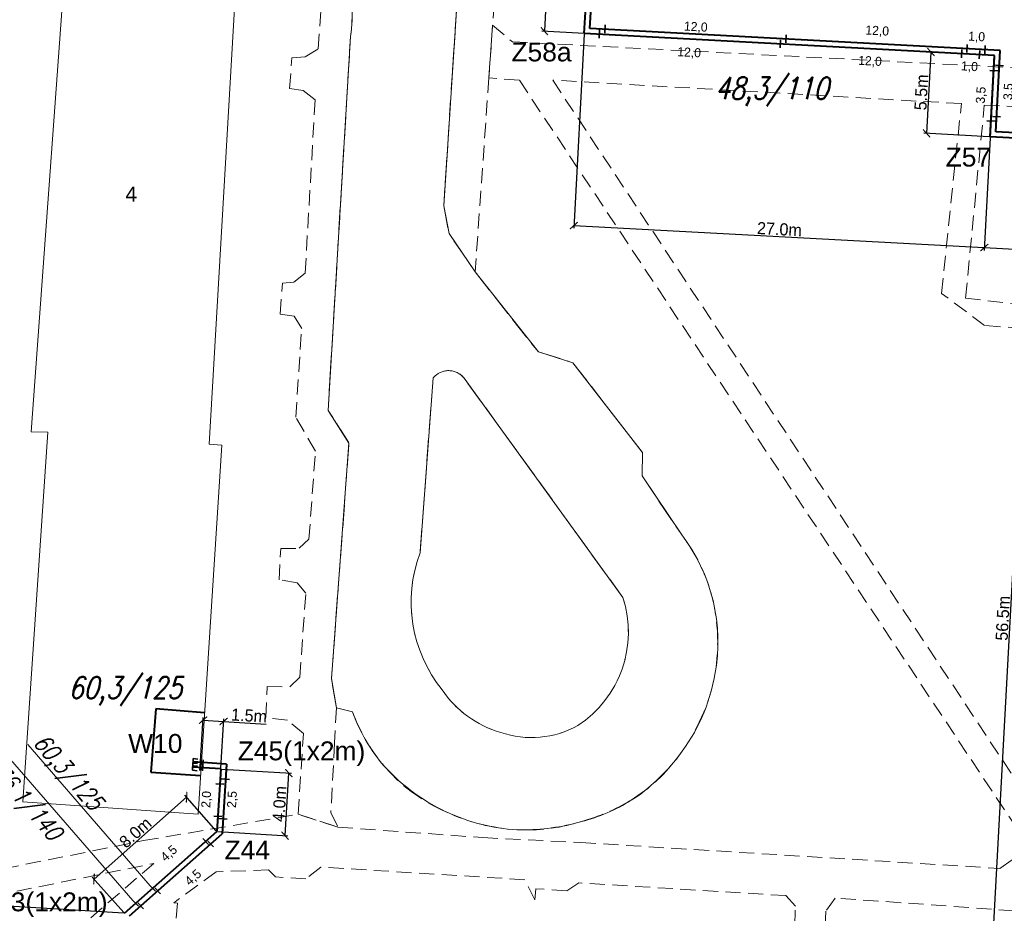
# Model space of a CAD drawing. Extents: x 6567519 to 6569315, y 5583523 to 5585607.
# Tile 29 of 67: x 6568405 to 6568470, y 5584126 to 5584185. Entities that reach past the tile are written whole.
import ezdxf
from ezdxf.enums import TextEntityAlignment as Align

# ---------------------------------------------------------------- set-up
doc = ezdxf.new("R2010")
doc.units = 0
doc.header["$PDSIZE"] = 0.75
for name, pattern in [('GAK', [3.5, 2, -0.7, 0.1, -0.7]), ('PRZER2-1', [3, 2, -1]), ('PRZER3-1', [4, 3, -1])]:
    doc.linetypes.add(name, pattern=pattern)
doc.layers.get('0').update_dxf_attribs({"linetype": 'CONTINUOUS', "lineweight": 13})
doc.layers.get('Defpoints').update_dxf_attribs({"linetype": 'CONTINUOUS'})
for name, color, linetype, lineweight in [('alarm', 51, 'CONTINUOUS', 50), ('GEPADR_O', 7, 'CONTINUOUS', 18), ('GESBZO', 7, 'CONTINUOUS', 50), ('GSLKRW', 7, 'CONTINUOUS', 25), ('GSSKOA', 7, 'PRZER3-1', 18), ('GSSKOD', 7, 'PRZER2-1', 18), ('siec', 7, 'GAK', 70)]:
    doc.layers.add(name, color=color, linetype=linetype, lineweight=lineweight)
doc.styles.add('GEO-INFO', font='arial.ttf')
doc.styles.add('UZBROJENIE', font='SIMPLEX.shx', dxfattribs={"width": 0.8, "oblique": 15.00003, "height": 0.9})
doc.dimstyles.new('Kopia Standard', dxfattribs={"dimtxt": 0.6, "dimasz": 0.5, "dimexe": 0.18, "dimexo": 0.0625, "dimgap": 0.09, "dimtad": 1, "dimdec": 1, "dimrnd": 0.5, "dimzin": 0, "dimtxsty": 'Standard', "dimblk": 'ARCHTICK', "dimcen": 0.09, "dimse1": 1, "dimse2": 1, "dimsd1": 1, "dimsd2": 1, "dimadec": 0, "dimazin": 0, "dimtfac": 1, "dimtdec": 1, "dimtofl": 0, "dimtmove": 0, "dimatfit": 3, "dimfxl": 0, "dimtolj": 1, "dimtzin": 0, "dimarcsym": 0})
doc.dimstyles.new('Kopii (2) z Standard', dxfattribs={"dimtxt": 0.8, "dimasz": 0.5, "dimexe": 0.18, "dimexo": 0.0625, "dimgap": 0.09, "dimtad": 1, "dimdec": 1, "dimrnd": 0.5, "dimzin": 0, "dimdsep": 46, "dimtxsty": 'Standard', "dimblk": 'ARCHTICK', "dimcen": 0.09, "dimadec": 0, "dimazin": 0, "dimtfac": 1, "dimtdec": 1, "dimtofl": 0, "dimtmove": 0, "dimatfit": 3, "dimfxl": 0, "dimtolj": 1, "dimtzin": 0, "dimarcsym": 0})

# ---------------------------------------------------------------- blocks, each defined once
blk = doc.blocks.new('_ArchTick')
at = {"color": 0, "linetype": 'ByBlock', "const_width": 0.15}
blk.add_lwpolyline([(-0.5, -0.5), (0.5, 0.5)], dxfattribs=at)
blk = doc.blocks.new('*D90')
at = {"layer": 'Defpoints', "color": 0, "linetype": 'ByBlock', "lineweight": 20}
for p in [(6568400.333, 5584126.496), (6568411.625, 5584125.787), (6568411.492, 5584123.664)]:
    blk.add_point(p, dxfattribs=at)
at = {"layer": 'siec', "color": 0, "linetype": 'ByBlock', "lineweight": -2}
for p, q in [((6568400.333, 5584126.496), (6568400.517, 5584129.437)), ((6568411.563, 5584125.791), (6568400.153, 5584126.507)), ((6568400.199, 5584124.373), (6568400.333, 5584126.496)), ((6568411.429, 5584123.668), (6568400.02, 5584124.384))]:
    blk.add_line(p, q, dxfattribs=at)
at = {"layer": 'siec', "color": 0, "linetype": 'ByBlock', "lineweight": -2, "xscale": 0.5, "yscale": 0.5, "zscale": 0.5}
for p, rotation in [((6568400.333, 5584126.496), 86.40608247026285), ((6568400.199, 5584124.373), 266.4060824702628)]:
    blk.add_blockref('_ArchTick', p, dxfattribs=dict(at, rotation=rotation))
at = {"layer": 'siec', "color": 0, "linetype": 'ByBlock', "lineweight": 20, "insert": (6568399.952, 5584128.247), "char_height": 0.8, "attachment_point": 5, "rotation": 86.40608}
blk.add_mtext('\\A1;2.0m', dxfattribs=at)
blk = doc.blocks.new('*D91')
at = {"layer": 'Defpoints', "color": 0, "linetype": 'ByBlock', "lineweight": 20}
for p in [(6568415.746, 5584133.476), (6568417.753, 5584131.208), (6568411.625, 5584125.787)]:
    blk.add_point(p, dxfattribs=at)
at = {"layer": 'siec', "color": 0, "linetype": 'ByBlock', "lineweight": -2}
for p, q in [((6568409.618, 5584128.055), (6568415.746, 5584133.476)), ((6568417.711, 5584131.255), (6568415.627, 5584133.611)), ((6568411.584, 5584125.833), (6568409.499, 5584128.19))]:
    blk.add_line(p, q, dxfattribs=at)
at = {"layer": 'siec', "color": 0, "linetype": 'ByBlock', "lineweight": -2, "xscale": 0.5, "yscale": 0.5, "zscale": 0.5}
for p, rotation in [((6568415.746, 5584133.476), 41.49907551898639), ((6568409.618, 5584128.055), 221.4990755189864)]:
    blk.add_blockref('_ArchTick', p, dxfattribs=dict(at, rotation=rotation))
at = {"layer": 'siec', "color": 0, "linetype": 'ByBlock', "lineweight": 20, "insert": (6568412.357, 5584131.132), "char_height": 0.8, "attachment_point": 5, "rotation": 41.49908}
blk.add_mtext('\\A1;8.0m', dxfattribs=at)
blk = doc.blocks.new('*D92')
at = {"layer": 'Defpoints', "color": 0, "linetype": 'ByBlock', "lineweight": 20}
for p in [(6568418.005, 5584135.342), (6568422.508, 5584135.068), (6568417.753, 5584131.208)]:
    blk.add_point(p, dxfattribs=at)
at = {"layer": 'siec', "color": 0, "linetype": 'ByBlock', "lineweight": -2}
for p, q in [((6568418.067, 5584135.338), (6568422.687, 5584135.057)), ((6568422.256, 5584130.933), (6568422.508, 5584135.068)), ((6568417.815, 5584131.204), (6568422.436, 5584130.922))]:
    blk.add_line(p, q, dxfattribs=at)
at = {"layer": 'siec', "color": 0, "linetype": 'ByBlock', "lineweight": -2, "xscale": 0.5, "yscale": 0.5, "zscale": 0.5}
for p, rotation in [((6568422.508, 5584135.068), 86.51349711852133), ((6568422.256, 5584130.933), 266.5134971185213)]:
    blk.add_blockref('_ArchTick', p, dxfattribs=dict(at, rotation=rotation))
at = {"layer": 'siec', "color": 0, "linetype": 'ByBlock', "lineweight": 20, "insert": (6568421.893, 5584133.03), "char_height": 0.8, "attachment_point": 5, "rotation": 86.5135}
blk.add_mtext('\\A1;4.0m', dxfattribs=at)
blk = doc.blocks.new('*D93')
at = {"layer": 'Defpoints', "color": 0, "linetype": 'ByBlock', "lineweight": 20}
for p in [(6568418.196, 5584138.49), (6568416.641, 5584135.425), (6568418.005, 5584135.342)]:
    blk.add_point(p, dxfattribs=at)
at = {"layer": 'siec', "color": 0, "linetype": 'ByBlock', "lineweight": -2}
for p, q in [((6568416.645, 5584135.488), (6568416.844, 5584138.753)), ((6568416.833, 5584138.574), (6568418.196, 5584138.49)), ((6568418.008, 5584135.405), (6568418.207, 5584138.67)), ((6568418.196, 5584138.49), (6568421.004, 5584138.319))]:
    blk.add_line(p, q, dxfattribs=at)
at = {"layer": 'siec', "color": 0, "linetype": 'ByBlock', "lineweight": -2, "xscale": 0.5, "yscale": 0.5, "zscale": 0.5}
for p, rotation in [((6568416.833, 5584138.574), 176.5134971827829), ((6568418.196, 5584138.49), 356.5134971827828)]:
    blk.add_blockref('_ArchTick', p, dxfattribs=dict(at, rotation=rotation))
at = {"layer": 'siec', "color": 0, "linetype": 'ByBlock', "lineweight": 20, "insert": (6568419.88, 5584138.879), "char_height": 0.8, "attachment_point": 5, "rotation": 356.5135}
blk.add_mtext('\\A1;1.5m', dxfattribs=at)
blk = doc.blocks.new('*D308')
at = {"layer": 'Defpoints', "color": 0, "linetype": 'ByBlock', "lineweight": 20}
for p in [(6568417.004, 5584130.545), (6568413.141, 5584127.846), (6568413.497, 5584127.443)]:
    blk.add_point(p, dxfattribs=at)
at = {"layer": 'siec', "color": 0, "linetype": 'ByBlock', "lineweight": 20, "insert": (6568414.603, 5584129.726), "char_height": 0.6, "attachment_point": 5, "rotation": 41.49908}
blk.add_mtext('\\A1;4,5', dxfattribs=at)
blk = doc.blocks.new('*D309')
at = {"layer": 'Defpoints', "color": 0, "linetype": 'ByBlock', "lineweight": 20}
for p in [(6568417.344, 5584130.379), (6568418.252, 5584129.353), (6568413.833, 5584127.272)]:
    blk.add_point(p, dxfattribs=at)
at = {"layer": 'siec', "color": 0, "linetype": 'ByBlock', "lineweight": 20, "insert": (6568416.205, 5584128.129), "char_height": 0.6, "attachment_point": 5, "rotation": 41.49908}
blk.add_mtext('\\A1;4,5', dxfattribs=at)
blk = doc.blocks.new('*D310')
at = {"layer": 'Defpoints', "color": 0, "linetype": 'ByBlock', "lineweight": 20}
for p in [(6568417.944, 5584134.344), (6568417.469, 5584132.227), (6568417.813, 5584132.206)]:
    blk.add_point(p, dxfattribs=at)
at = {"layer": 'siec', "color": 0, "linetype": 'ByBlock', "lineweight": 20, "insert": (6568417.094, 5584133.323), "char_height": 0.6, "attachment_point": 5, "rotation": 86.5135}
blk.add_mtext('\\A1;2,0', dxfattribs=at)
blk = doc.blocks.new('*D311')
at = {"layer": 'Defpoints', "color": 0, "linetype": 'ByBlock', "lineweight": 20}
for p in [(6568418.314, 5584134.672), (6568418.154, 5584132.04), (6568419.159, 5584131.979)]:
    blk.add_point(p, dxfattribs=at)
at = {"layer": 'siec', "color": 0, "linetype": 'ByBlock', "lineweight": 20, "insert": (6568418.8, 5584133.322), "char_height": 0.6, "attachment_point": 5, "rotation": 86.5135}
blk.add_mtext('\\A1;2,5', dxfattribs=at)
blk = doc.blocks.new('*D454')
at = {"layer": 'Defpoints', "color": 0, "linetype": 'ByBlock', "lineweight": 20}
for p in [(6568471.771, 5584173.585), (6568482.546, 5584173.004), (6568479.494, 5584116.424)]:
    blk.add_point(p, dxfattribs=at)
at = {"layer": 'siec', "color": 0, "linetype": 'ByBlock', "lineweight": -2}
for p, q in [((6568468.719, 5584117.005), (6568471.771, 5584173.585)), ((6568482.484, 5584173.007), (6568471.591, 5584173.595)), ((6568479.432, 5584116.427), (6568468.539, 5584117.015))]:
    blk.add_line(p, q, dxfattribs=at)
at = {"layer": 'siec', "color": 0, "linetype": 'ByBlock', "lineweight": -2, "xscale": 0.5, "yscale": 0.5, "zscale": 0.5}
for p, rotation in [((6568471.771, 5584173.585), 86.91243346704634), ((6568468.719, 5584117.005), 266.9124334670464)]:
    blk.add_blockref('_ArchTick', p, dxfattribs=dict(at, rotation=rotation))
at = {"layer": 'siec', "color": 0, "linetype": 'ByBlock', "lineweight": 20, "insert": (6568469.755, 5584145.322), "char_height": 0.8, "attachment_point": 5, "rotation": 86.91243}
blk.add_mtext('\\A1;56.5m', dxfattribs=at)
blk = doc.blocks.new('*D455')
at = {"layer": 'Defpoints', "color": 0, "linetype": 'ByBlock', "lineweight": 20}
for p in [(6568442.557, 5584192.33), (6568439.421, 5584184.184), (6568442.11, 5584184.039)]:
    blk.add_point(p, dxfattribs=at)
at = {"layer": 'siec', "color": 0, "linetype": 'ByBlock', "lineweight": -2}
for p, q in [((6568439.868, 5584192.475), (6568439.421, 5584184.184)), ((6568442.495, 5584192.333), (6568439.688, 5584192.485)), ((6568442.048, 5584184.042), (6568439.241, 5584184.194))]:
    blk.add_line(p, q, dxfattribs=at)
at = {"layer": 'siec', "color": 0, "linetype": 'ByBlock', "lineweight": -2, "xscale": 0.5, "yscale": 0.5, "zscale": 0.5}
for p, rotation in [((6568439.868, 5584192.475), 86.91242658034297), ((6568439.421, 5584184.184), 266.9124265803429)]:
    blk.add_blockref('_ArchTick', p, dxfattribs=dict(at, rotation=rotation))
at = {"layer": 'siec', "color": 0, "linetype": 'ByBlock', "lineweight": 20, "insert": (6568439.155, 5584188.356), "char_height": 0.8, "attachment_point": 5, "rotation": 86.91243}
blk.add_mtext('\\A1;8.5m', dxfattribs=at)
blk = doc.blocks.new('*D456')
at = {"layer": 'Defpoints', "color": 0, "linetype": 'ByBlock', "lineweight": 20}
for p in [(6568442.06, 5584184.042), (6568469.209, 5584182.577), (6568468.523, 5584169.856)]:
    blk.add_point(p, dxfattribs=at)
at = {"layer": 'siec', "color": 0, "linetype": 'ByBlock', "lineweight": -2}
for p, q in [((6568442.057, 5584183.979), (6568441.364, 5584171.141)), ((6568469.206, 5584182.515), (6568468.513, 5584169.676)), ((6568441.374, 5584171.32), (6568468.523, 5584169.856))]:
    blk.add_line(p, q, dxfattribs=at)
at = {"layer": 'siec', "color": 0, "linetype": 'ByBlock', "lineweight": -2, "xscale": 0.5, "yscale": 0.5, "zscale": 0.5}
for p, rotation in [((6568441.374, 5584171.32), 176.9124265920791), ((6568468.523, 5584169.856), 356.9124265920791)]:
    blk.add_blockref('_ArchTick', p, dxfattribs=dict(at, rotation=rotation))
at = {"layer": 'siec', "color": 0, "linetype": 'ByBlock', "lineweight": 20, "insert": (6568454.975, 5584171.077), "char_height": 0.8, "attachment_point": 5, "rotation": 356.91243}
blk.add_mtext('\\A1;27.0m', dxfattribs=at)
blk = doc.blocks.new('*D457')
at = {"layer": 'Defpoints', "color": 0, "linetype": 'ByBlock', "lineweight": 20}
for p in [(6568469.209, 5584182.577), (6568464.709, 5584177.42), (6568468.919, 5584177.193)]:
    blk.add_point(p, dxfattribs=at)
at = {"layer": 'siec', "color": 0, "linetype": 'ByBlock', "lineweight": -2}
for p, q in [((6568464.999, 5584182.804), (6568464.709, 5584177.42)), ((6568469.147, 5584182.581), (6568464.819, 5584182.814)), ((6568468.856, 5584177.196), (6568464.529, 5584177.43))]:
    blk.add_line(p, q, dxfattribs=at)
at = {"layer": 'siec', "color": 0, "linetype": 'ByBlock', "lineweight": -2, "xscale": 0.5, "yscale": 0.5, "zscale": 0.5}
for p, rotation in [((6568464.999, 5584182.804), 86.91243241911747), ((6568464.709, 5584177.42), 266.9124324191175)]:
    blk.add_blockref('_ArchTick', p, dxfattribs=dict(at, rotation=rotation))
at = {"layer": 'siec', "color": 0, "linetype": 'ByBlock', "lineweight": 20, "insert": (6568464.364, 5584180.138), "char_height": 0.8, "attachment_point": 5, "rotation": 86.91243}
blk.add_mtext('\\A1;5.5m', dxfattribs=at)
blk = doc.blocks.new('*D458')
at = {"layer": 'Defpoints', "color": 0, "linetype": 'ByBlock', "lineweight": 20}
for p in [(6568468.919, 5584177.193), (6568477.353, 5584176.738), (6568476.957, 5584169.401)]:
    blk.add_point(p, dxfattribs=at)
at = {"layer": 'siec', "color": 0, "linetype": 'ByBlock', "lineweight": -2}
for p, q in [((6568468.915, 5584177.13), (6568468.513, 5584169.676)), ((6568477.35, 5584176.675), (6568476.948, 5584169.221)), ((6568468.523, 5584169.856), (6568476.957, 5584169.401))]:
    blk.add_line(p, q, dxfattribs=at)
at = {"layer": 'siec', "color": 0, "linetype": 'ByBlock', "lineweight": -2, "xscale": 0.5, "yscale": 0.5, "zscale": 0.5}
for p, rotation in [((6568468.523, 5584169.856), 176.9124324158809), ((6568476.957, 5584169.401), 356.9124324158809)]:
    blk.add_blockref('_ArchTick', p, dxfattribs=dict(at, rotation=rotation))
at = {"layer": 'siec', "color": 0, "linetype": 'ByBlock', "lineweight": 20, "insert": (6568472.766, 5584170.118), "char_height": 0.8, "attachment_point": 5, "rotation": 356.91243}
blk.add_mtext('\\A1;8.5m', dxfattribs=at)
blk = doc.blocks.new('*D501')
at = {"layer": 'Defpoints', "color": 0, "linetype": 'ByBlock', "lineweight": 20}
for p in [(6568469.164, 5584181.578), (6568468.692, 5584178.256), (6568468.975, 5584178.24)]:
    blk.add_point(p, dxfattribs=at)
at = {"layer": 'siec', "color": 0, "linetype": 'ByBlock', "lineweight": 20, "insert": (6568468.347, 5584179.95), "char_height": 0.6, "attachment_point": 5, "rotation": 86.76129}
blk.add_mtext('\\A1;3,5', dxfattribs=at)
blk = doc.blocks.new('*D502')
at = {"layer": 'Defpoints', "color": 0, "linetype": 'ByBlock', "lineweight": 20}
for p in [(6568469.531, 5584181.91), (6568469.356, 5584178.524), (6568470.513, 5584178.464)]:
    blk.add_point(p, dxfattribs=at)
at = {"layer": 'siec', "color": 0, "linetype": 'ByBlock', "lineweight": 20, "insert": (6568470.161, 5584180.18), "char_height": 0.6, "attachment_point": 5, "rotation": 87.04393}
blk.add_mtext('\\A1;3,5', dxfattribs=at)
blk = doc.blocks.new('*D505')
at = {"layer": 'Defpoints', "color": 0, "linetype": 'ByBlock', "lineweight": 20}
for p in [(6568443.423, 5584184.32), (6568455.406, 5584183.682), (6568455.406, 5584183.674)]:
    blk.add_point(p, dxfattribs=at)
at = {"layer": 'siec', "color": 0, "linetype": 'ByBlock', "lineweight": 20, "insert": (6568449.438, 5584184.432), "char_height": 0.6, "attachment_point": 5, "rotation": 356.95169}
blk.add_mtext('\\A1;12,0', dxfattribs=at)
blk = doc.blocks.new('*D506')
at = {"layer": 'Defpoints', "color": 0, "linetype": 'ByBlock', "lineweight": 20}
for p in [(6568443.057, 5584183.996), (6568455.039, 5584183.35), (6568454.965, 5584181.974)]:
    blk.add_point(p, dxfattribs=at)
at = {"layer": 'siec', "color": 0, "linetype": 'ByBlock', "lineweight": 20, "insert": (6568448.998, 5584182.737), "char_height": 0.6, "attachment_point": 5, "rotation": 356.91243}
blk.add_mtext('\\A1;12,0', dxfattribs=at)
blk = doc.blocks.new('*D507')
at = {"layer": 'Defpoints', "color": 0, "linetype": 'ByBlock', "lineweight": 20}
for p in [(6568455.039, 5584183.342), (6568466.983, 5584182.697), (6568466.913, 5584181.404)]:
    blk.add_point(p, dxfattribs=at)
at = {"layer": 'siec', "color": 0, "linetype": 'ByBlock', "lineweight": 20, "insert": (6568460.965, 5584182.166), "char_height": 0.6, "attachment_point": 5, "rotation": 356.91243}
blk.add_mtext('\\A1;12,0', dxfattribs=at)
blk = doc.blocks.new('*D508')
at = {"layer": 'Defpoints', "color": 0, "linetype": 'ByBlock', "lineweight": 20}
for p in [(6568455.406, 5584183.674), (6568467.409, 5584183.41), (6568467.388, 5584183.027)]:
    blk.add_point(p, dxfattribs=at)
at = {"layer": 'siec', "color": 0, "linetype": 'ByBlock', "lineweight": 20, "insert": (6568461.442, 5584184.173), "char_height": 0.6, "attachment_point": 5, "rotation": 356.91243}
blk.add_mtext('\\A1;12,0', dxfattribs=at)
blk = doc.blocks.new('*D509')
at = {"layer": 'Defpoints', "color": 0, "linetype": 'ByBlock', "lineweight": 20}
for p in [(6568468.593, 5584183.312), (6568467.389, 5584183.036), (6568468.578, 5584182.98)]:
    blk.add_point(p, dxfattribs=at)
at = {"layer": 'siec', "color": 0, "linetype": 'ByBlock', "lineweight": 20, "insert": (6568468.019, 5584183.779), "char_height": 0.6, "attachment_point": 5, "rotation": 357.3376}
blk.add_mtext('\\A1;1,0', dxfattribs=at)
blk = doc.blocks.new('*D510')
at = {"layer": 'Defpoints', "color": 0, "linetype": 'ByBlock', "lineweight": 20}
for p in [(6568466.983, 5584182.697), (6568468.21, 5584182.624), (6568468.133, 5584181.332)]:
    blk.add_point(p, dxfattribs=at)
at = {"layer": 'siec', "color": 0, "linetype": 'ByBlock', "lineweight": 20, "insert": (6568467.546, 5584181.808), "char_height": 0.6, "attachment_point": 5, "rotation": 356.60201}
blk.add_mtext('\\A1;1,0', dxfattribs=at)

msp = doc.modelspace()

# ---------------------------------------------------------------- linework, layer by layer
at = {"layer": 'GESBZO', "color": 7, "linetype": 'Continuous', "lineweight": 20, "elevation": 10.18}
msp.add_lwpolyline([(6568408.12, 5584194.31), (6568419.37, 5584193.7), (6568417.24, 5584156.85), (6568418.07, 5584156.78), (6568416.51, 5584132.35), (6568404.91, 5584133.16), (6568406.56, 5584157.63), (6568405.46, 5584157.66)], close=True, dxfattribs=at)
at = {"layer": 'GSLKRW', "color": 7, "linetype": 'Continuous', "lineweight": 20, "elevation": 10.18}
msp.add_lwpolyline([(6568424.96, 5584190.79, -0.195556), (6568426.59, 5584183.83), (6568425.11, 5584159.08), (6568426.49, 5584156.92), (6568425.33, 5584141.34), (6568425.66, 5584139.39), (6568426.73, 5584139.13, 0.09173), (6568428.82, 5584135.53, 0.106541), (6568433.22, 5584132.37, 0.098422), (6568437.89, 5584131.31, 0.070894), (6568441.87, 5584131.86, 0.078474), (6568445.16, 5584133.27, 0.085336), (6568448.32, 5584136.22, 0.121808), (6568450.7, 5584141.59, 0.214307), (6568448.46, 5584150.9), (6568445.89, 5584154.74), (6568445.91, 5584156.29), (6568441.31, 5584162.24), (6568439.02, 5584162.95), (6568434.84, 5584168.25), (6568433.11, 5584170.79), (6568432.76, 5584172.63), (6568435.31, 5584211.76)], format="xyb", dxfattribs=at)
msp.add_lwpolyline([(6568432.06, 5584161.23), (6568431.19, 5584149.65, 0.26522), (6568432.65, 5584140.59, 0.17554), (6568436.53, 5584137.76, 0.212533), (6568441.64, 5584138.22, 0.337173), (6568444.62, 5584146.69), (6568434.11, 5584161.22, 0.476215)], format="xyb", close=True, dxfattribs=at)
at = {"layer": 'GSSKOA', "color": 7, "linetype": 'PRZER3-1', "lineweight": 20, "ltscale": 0.5, "elevation": 10.18}
msp.add_lwpolyline([(6568435.31, 5584211.76), (6568432.76, 5584172.63), (6568433.11, 5584170.79), (6568434.84, 5584168.25), (6568439.02, 5584162.95), (6568441.31, 5584162.24), (6568445.91, 5584156.29), (6568445.89, 5584154.74), (6568448.46, 5584150.9, -0.087671), (6568450.35, 5584147.3, -0.118543), (6568450.7, 5584141.59, -0.116679), (6568448.32, 5584136.22, -0.095046), (6568445.16, 5584133.27, -0.063093), (6568441.87, 5584131.86, -0.082339), (6568437.89, 5584131.31, -0.093947), (6568433.22, 5584132.37, -0.214174), (6568426.73, 5584139.13), (6568425.66, 5584139.39), (6568425.33, 5584141.34), (6568426.49, 5584156.92), (6568425.11, 5584159.08), (6568426.59, 5584183.83, 0.112876), (6568426.3, 5584188.05, 0.117674)], format="xyb", dxfattribs=at)
msp.add_lwpolyline([(6568432.06, 5584161.23), (6568431.19, 5584149.65, 0.26522), (6568432.65, 5584140.59, 0.17554), (6568436.53, 5584137.76, 0.212533), (6568441.64, 5584138.22, 0.337173), (6568444.62, 5584146.69), (6568434.11, 5584161.22, 0.476215)], format="xyb", close=True, dxfattribs=at)
at = {"layer": 'GSSKOD', "color": 7, "linetype": 'PRZER2-1', "lineweight": 20, "ltscale": 0.5, "elevation": 10.18}
for points in [[(6568436.59, 5584193.53), (6568435.99, 5584184.59), (6568435.75, 5584181.1), (6568434.84, 5584168.25), (6568433.11, 5584170.79), (6568432.76, 5584172.63), (6568435.31, 5584211.76)], [(6568393.35, 5584126.66), (6568412.9, 5584130.6), (6568423.13, 5584132.34), (6568425.75, 5584131.49), (6568435.35, 5584130.8), (6568441.83, 5584130.47), (6568469.55, 5584128.76), (6568471.53, 5584130.13)], [(6568473.49, 5584125.74), (6568458.66, 5584126.8), (6568458.04, 5584125.93), (6568457.94, 5584123.35), (6568455.93, 5584123.49), (6568456.03, 5584126.25), (6568455.4, 5584126.96), (6568441.7, 5584127.8), (6568440.91, 5584127.28), (6568438.85, 5584127.41), (6568438.79, 5584126.67), (6568438.12, 5584128.01), (6568424.62, 5584128.85), (6568423.64, 5584128.06), (6568421.62, 5584128.2), (6568421.17, 5584128.67), (6568417.7, 5584128.53), (6568414.9, 5584126.48), (6568415.15, 5584126.46), (6568415.02, 5584124.96), (6568412.83, 5584125.08), (6568406.96, 5584119.93), (6568385.14, 5584101.36)]]:
    msp.add_lwpolyline(points, dxfattribs=at)
msp.add_lwpolyline([(6568425.75, 5584131.49), (6568423.13, 5584132.34), (6568423.47, 5584137.68), (6568422.42, 5584138.57), (6568420.99, 5584138.75), (6568421.07, 5584140.81), (6568422.57, 5584140.78), (6568423.23, 5584141.41), (6568423.63, 5584146.98), (6568423.05, 5584147.67), (6568421.88, 5584147.87), (6568421.97, 5584149.94), (6568423.2, 5584149.95), (6568423.84, 5584150.56), (6568424.27, 5584156.38), (6568422.97, 5584158.63), (6568423.36, 5584164.5), (6568422.87, 5584165.31), (6568421.93, 5584165.45), (6568422.08, 5584167.51), (6568422.85, 5584167.57), (6568423.59, 5584168.16), (6568424.25, 5584179.64), (6568423.46, 5584180.25), (6568422.56, 5584180.39), (6568422.71, 5584182.42), (6568423.58, 5584182.48), (6568424.46, 5584183.01), (6568424.96, 5584190.79, -0.195556), (6568426.59, 5584183.83), (6568425.11, 5584159.08), (6568426.49, 5584156.92), (6568425.33, 5584141.34), (6568425.66, 5584139.39), (6568425.54, 5584137.08), (6568425.29, 5584132.45)], format="xyb", close=True, dxfattribs=at)
for points in [[(6568437.76, 5584180.94), (6568435.75, 5584181.1), (6568435.99, 5584184.59), (6568437.3, 5584183.48), (6568491.91, 5584180.66), (6568492.67, 5584180.62), (6568503.53, 5584180.07), (6568503.48, 5584177.51), (6568481.62, 5584178.62), (6568480.55, 5584177.7), (6568477.92, 5584134.87), (6568475.33, 5584135.1), (6568477.08, 5584164.07), (6568468.54, 5584164.7), (6568465.7, 5584166.83), (6568467.01, 5584179.39), (6568439.978, 5584180.947), (6568472.49, 5584131.76), (6568471.53, 5584130.13)], [(6568474.33, 5584167.78), (6568472.98, 5584167.93), (6568472.74, 5584165.85), (6568467.29, 5584166.52), (6568468.53, 5584179.29), (6568476.9, 5584178.96), (6568478.04, 5584177.75), (6568477.22, 5584165.52), (6568474.18, 5584165.73)], [(6568413.57, 5584129.08), (6568385.38, 5584104.87), (6568386.76, 5584125.84), (6568392.74, 5584124.86)]]:
    msp.add_lwpolyline(points, close=True, dxfattribs=at)
at = {"layer": 'siec', "linetype": 'ByBlock', "lineweight": 40}
for p, q in [((6568442.06, 5584184.042), (6568442.587, 5584192.83)), ((6568442.427, 5584184.374), (6568442.933, 5584192.807)), ((6568469.209, 5584182.577), (6568442.06, 5584184.042)), ((6568469.576, 5584182.909), (6568442.427, 5584184.374)), ((6568469.286, 5584177.525), (6568469.576, 5584182.909)), ((6568468.919, 5584177.193), (6568469.209, 5584182.577)), ((6568477.672, 5584177.073), (6568469.286, 5584177.525)), ((6568477.353, 5584176.738), (6568468.919, 5584177.193)), ((6568413.718, 5584139.317), (6568413.383, 5584135.124)), ((6568416.938, 5584139.06), (6568413.718, 5584139.317)), ((6568418.375, 5584135.67), (6568416.169, 5584135.805)), ((6568413.383, 5584135.124), (6568416.674, 5584134.914)), ((6568418.005, 5584135.342), (6568416.141, 5584135.456)), ((6568418.005, 5584135.342), (6568417.753, 5584131.208)), ((6568418.375, 5584135.67), (6568418.093, 5584131.042)), ((6568411.625, 5584125.787), (6568417.753, 5584131.208)), ((6568411.96, 5584125.616), (6568418.093, 5584131.042))]:
    msp.add_line(p, q, dxfattribs=at)
at = {"layer": 'siec', "color": 0, "linetype": 'Continuous', "lineweight": 35}
for p, q in [((6568443.044, 5584183.725), (6568443.069, 5584184.267)), ((6568443.411, 5584184.057), (6568443.436, 5584184.599)), ((6568455.394, 5584183.411), (6568455.419, 5584183.953)), ((6568455.027, 5584183.079), (6568455.052, 5584183.621)), ((6568467.376, 5584182.764), (6568467.401, 5584183.307)), ((6568467.009, 5584182.432), (6568467.035, 5584182.975)), ((6568468.197, 5584182.353), (6568468.222, 5584182.896)), ((6568468.564, 5584182.685), (6568468.589, 5584183.228)), ((6568468.893, 5584181.592), (6568469.435, 5584181.564)), ((6568469.26, 5584181.925), (6568469.802, 5584181.896)), ((6568468.698, 5584178.254), (6568469.241, 5584178.226)), ((6568469.065, 5584178.539), (6568469.608, 5584178.511)), ((6568418.585, 5584134.654), (6568418.043, 5584134.69)), ((6568418.215, 5584134.326), (6568417.673, 5584134.362)), ((6568418.084, 5584132.188), (6568417.543, 5584132.224)), ((6568418.425, 5584132.022), (6568417.883, 5584132.058)), ((6568417.195, 5584130.352), (6568416.813, 5584130.738)), ((6568417.535, 5584130.186), (6568417.153, 5584130.572)), ((6568413.688, 5584127.25), (6568413.306, 5584127.636)), ((6568414.024, 5584127.08), (6568413.642, 5584127.465)), ((6568412.565, 5584126.256), (6568412.183, 5584126.642)), ((6568412.9, 5584126.086), (6568412.518, 5584126.471))]:
    msp.add_line(p, q, dxfattribs=at)
at = {"layer": 'siec', "color": 0, "linetype": 'Continuous', "lineweight": 20}
for p, q in [((6568413.328, 5584127.613), (6568405.233, 5584136.957)), ((6568412.19, 5584126.635), (6568404.096, 5584135.979))]:
    msp.add_line(p, q, dxfattribs=at)
at = {"layer": 'siec', "color": 0, "linetype": 'ByBlock', "lineweight": 35}
for p, q in [((6568416.186, 5584136.026), (6568416.15, 5584135.561)), ((6568416.494, 5584136.002), (6568416.186, 5584136.026)), ((6568416.628, 5584135.235), (6568416.677, 5584135.96)), ((6568416.789, 5584135.229), (6568416.838, 5584135.954)), ((6568416.162, 5584135.72), (6568416.125, 5584135.254)), ((6568416.433, 5584135.23), (6568416.125, 5584135.254)), ((6568416.457, 5584135.536), (6568416.149, 5584135.561)), ((6568416.47, 5584135.695), (6568416.162, 5584135.72))]:
    msp.add_line(p, q, dxfattribs=at)

# ---------------------------------------------------------------- texts
at = {"layer": 'alarm', "color": 0, "linetype": 'Continuous', "lineweight": 30, "style": 'GEO-INFO'}
for s, p in [('Z58a', (6568439.229, 5584182.81, 10.76)), ('Z57', (6568467.475, 5584175.839, 0.62)), ('W10', (6568413.675, 5584137.033, 0.62)), ('Z45(1x2m)', (6568423.349, 5584136.387, 0.62)), ('Z44', (6568419.757, 5584129.978, 10.8)), ('Z43(1x2m)', (6568406.295, 5584126.392, 10.8))]:
    msp.add_text(s, height=1.25, dxfattribs=at).set_placement(p, align=Align.MIDDLE)
at = {"layer": 'alarm', "color": 0, "lineweight": 30, "style": 'UZBROJENIE', "oblique": 15.00003, "width": 0.8}
for s, p in [('48,3/110', (6568450.709, 5584179.691, 10.18)), ('60,3/125', (6568407.936, 5584140.003))]:
    msp.add_text(s, height=1.44, dxfattribs=at).set_placement(p)
at = {"layer": 'alarm', "color": 0, "lineweight": 35, "style": 'UZBROJENIE', "oblique": 15.00003, "width": 0.8}
for s, p in [('60,3/125', (6568405.533, 5584137.04)), ('76,1/140', (6568402.81, 5584135.05))]:
    msp.add_text(s, height=1.152, rotation=310.86345, dxfattribs=at).set_placement(p)
at = {"layer": 'GEPADR_O', "color": 7, "linetype": 'Continuous', "lineweight": 20, "style": 'GEO-INFO'}
msp.add_text('4', height=1, dxfattribs=at).set_placement((6568411.695, 5584172.902, 10.8))

# ---------------------------------------------------------------- dimensions: what is measured, and where the dimension line sits
at = {"layer": 'siec', "linetype": 'ByBlock', "lineweight": 20}
for p1, p2, distance, dimstyle, override, picture, middle in [((6568442.557, 5584192.33), (6568442.11, 5584184.039), -2.693, 'Kopii (2) z Standard', {"dimpost": 'm'}, '*D455', (6568439.155, 5584188.356)), ((6568443.423, 5584184.32), (6568455.406, 5584183.682), -0.008, 'Kopia Standard', {"dimfxl": 1.25}, '*D505', (6568449.438, 5584184.432)), ((6568455.406, 5584183.674), (6568467.388, 5584183.027), 0.383, 'Kopia Standard', {"dimfxl": 1.25}, '*D508', (6568461.442, 5584184.173)), ((6568442.06, 5584184.042), (6568469.209, 5584182.577), -12.74, 'Kopii (2) z Standard', {"dimpost": 'm'}, '*D456', (6568454.975, 5584171.077)), ((6568443.057, 5584183.996), (6568455.039, 5584183.35), -1.377, 'Kopia Standard', {"dimfxl": 1.25}, '*D506', (6568448.998, 5584182.737)), ((6568467.389, 5584183.036), (6568468.578, 5584182.98), 0.332, 'Kopia Standard', {"dimfxl": 1.25}, '*D509', (6568468.019, 5584183.779)), ((6568455.039, 5584183.342), (6568466.983, 5584182.697), -1.295, 'Kopia Standard', {"dimfxl": 1.25}, '*D507', (6568460.965, 5584182.166)), ((6568469.209, 5584182.577), (6568468.919, 5584177.193), -4.216, 'Kopii (2) z Standard', {"dimpost": 'm'}, '*D457', (6568464.364, 5584180.138)), ((6568466.983, 5584182.697), (6568468.21, 5584182.624), -1.295, 'Kopia Standard', {"dimfxl": 1.25}, '*D510', (6568467.546, 5584181.808)), ((6568469.164, 5584181.578), (6568468.975, 5584178.24), -0.284, 'Kopia Standard', {"dimfxl": 1.25}, '*D501', (6568468.347, 5584179.95)), ((6568469.531, 5584181.91), (6568469.356, 5584178.524), 1.158, 'Kopia Standard', {"dimfxl": 1.25}, '*D502', (6568470.161, 5584180.18)), ((6568468.919, 5584177.193), (6568477.353, 5584176.738), -7.348, 'Kopii (2) z Standard', {"dimpost": 'm'}, '*D458', (6568472.766, 5584170.118)), ((6568479.494, 5584116.424), (6568482.546, 5584173.004), 10.791, 'Kopii (2) z Standard', {"dimpost": 'm'}, '*D454', (6568469.755, 5584145.322))]:
    dim = msp.add_aligned_dim(p1=p1, p2=p2, distance=distance, dimstyle=dimstyle, override=override, dxfattribs=at)
    dim.commit()
    dim.dimension.update_dxf_attribs({"geometry": picture, "text_midpoint": middle})
at = {"layer": 'siec', "color": 0, "linetype": 'ByBlock', "lineweight": 20}
for p1, p2, distance, dimstyle, override, picture, middle in [((6568416.641, 5584135.425), (6568418.005, 5584135.342), 3.154, 'Kopii (2) z Standard', {"dimpost": 'm'}, '*D93', (6568419.88, 5584138.879)), ((6568417.753, 5584131.208), (6568418.005, 5584135.342), -4.512, 'Kopii (2) z Standard', {"dimpost": 'm'}, '*D92', (6568421.893, 5584133.03)), ((6568418.314, 5584134.672), (6568418.154, 5584132.04), 1.007, 'Kopia Standard', {"dimfxl": 1.25}, '*D311', (6568418.8, 5584133.322)), ((6568411.625, 5584125.787), (6568417.753, 5584131.208), 3.028, 'Kopii (2) z Standard', {"dimpost": 'm'}, '*D91', (6568412.357, 5584131.132)), ((6568417.944, 5584134.344), (6568417.813, 5584132.206), -0.346, 'Kopia Standard', {"dimfxl": 1.25}, '*D310', (6568417.094, 5584133.323)), ((6568417.004, 5584130.545), (6568413.497, 5584127.443), -0.537, 'Kopia Standard', {"dimfxl": 1.25}, '*D308', (6568414.603, 5584129.726)), ((6568413.833, 5584127.272), (6568417.344, 5584130.379), -1.37, 'Kopia Standard', {"dimfxl": 1.25}, '*D309', (6568416.205, 5584128.129)), ((6568411.492, 5584123.664), (6568411.625, 5584125.787), 11.315, 'Kopii (2) z Standard', {"dimpost": 'm'}, '*D90', (6568399.952, 5584128.247))]:
    dim = msp.add_aligned_dim(p1=p1, p2=p2, distance=distance, dimstyle=dimstyle, override=override, dxfattribs=at)
    dim.commit()
    dim.dimension.update_dxf_attribs({"geometry": picture, "text_midpoint": middle})

doc.saveas('drawing.dxf')
